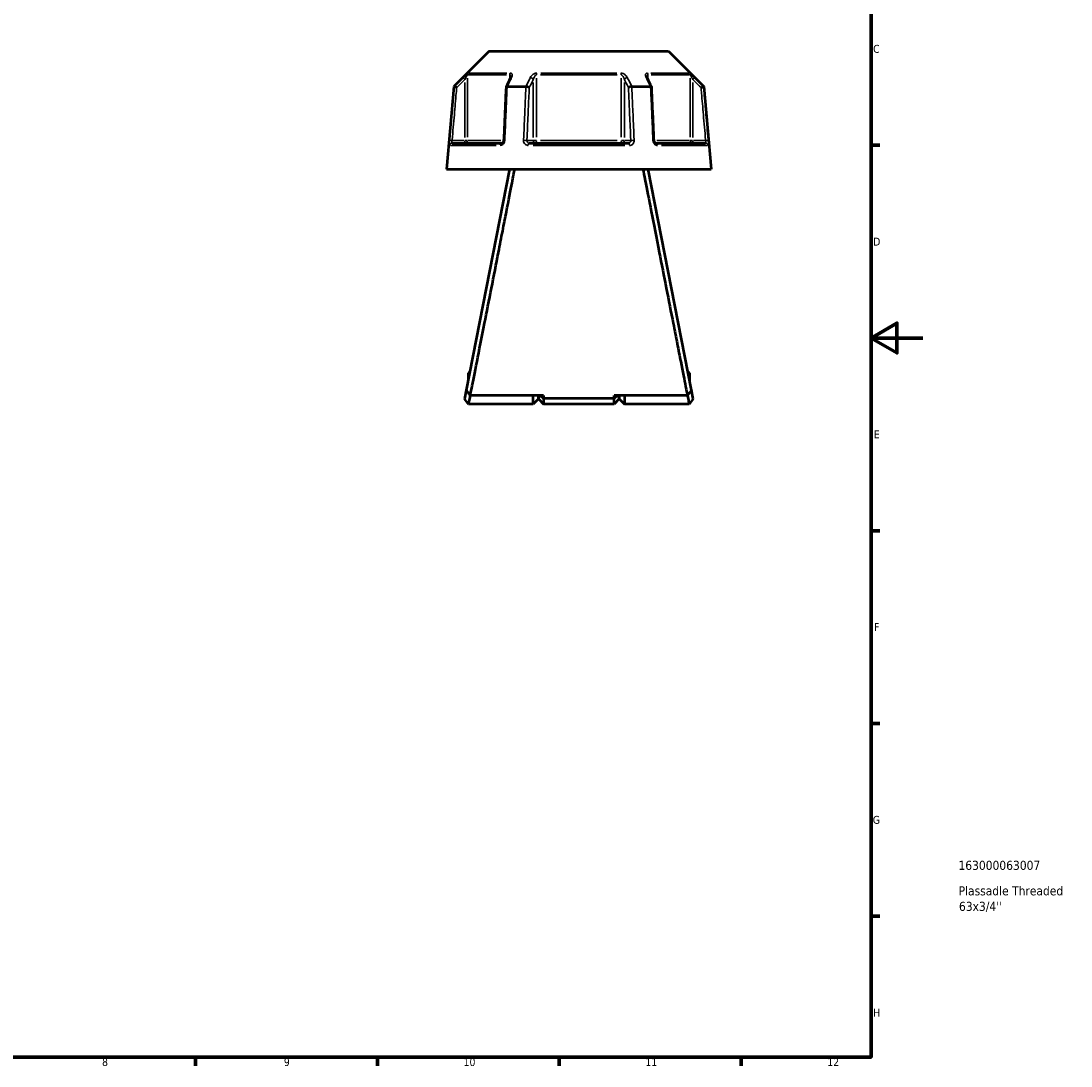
# Model space of a CAD drawing. Header units: millimetres. Extents: x 0 to 898, y 0 to 822.
# Tile 8 of 9: x 493 to 898, y 17 to 419. Entities that reach past the tile are written whole.
import ezdxf

# ---------------------------------------------------------------- set-up
doc = ezdxf.new("R2010")
doc.units = ezdxf.units.MM
for name, color, linetype, lineweight in [('Border (ANSI)', 7, 'Continuous', 70), ('Title (ISO)', 7, 'Continuous', 50), ('Visible (ANSI)', 7, 'Continuous', 50), ('Visible Narrow (ANSI)', 7, 'Continuous', 35)]:
    doc.layers.add(name, color=color, linetype=linetype, lineweight=lineweight)
doc.styles.add('Note Text (ANSI)', font='tahoma.ttf')
doc.styles.add('Note Text (ISO)', font='tahoma.ttf')

# ---------------------------------------------------------------- blocks, each defined once
blk = doc.blocks.new('Borders Default Border')
at = {"layer": 'Border (ANSI)'}
for p, q in [((821, 371.25), (824.45, 371.25)), ((821, 222.75), (824.45, 222.75)), ((821, 148.5), (824.45, 148.5)), ((821, 74.25), (824.45, 74.25)), ((560.67, 20), (560.67, 16.55)), ((630.75, 20), (630.75, 16.55)), ((700.83, 20), (700.83, 16.55)), ((770.92, 20), (770.92, 16.55))]:
    blk.add_line(p, q, dxfattribs=at)
at = {"layer": 'Border (ANSI)', "flags": 128}
for points in [[(20, 20), (20, 574), (821, 574), (821, 20), (20, 20)], [(841, 297), (821, 297), (831, 302.77), (831, 291.23), (821, 297)]]:
    blk.add_lwpolyline(points, dxfattribs=at)
at = {"layer": 'Border (ANSI)', "attachment_point": 7, "style": 'Note Text (ANSI)'}
for s, insert, char_height in [('C', (821.8, 406.8), 3.05), ('D', (821.81, 332.6), 3.05), ('E', (822.05, 258.35), 3.05), ('F', (822.14, 184.1), 3.05), ('G', (821.66, 109.79), 3.05), ('H', (821.81, 35.6), 3.05), ('8', (524.63, 16.48), 3.05), ('9', (594.7, 16.49), 3.05), ('10', (663.96, 16.49), 3.048), ('11', (734.04, 16.55), 3.048), ('12', (804.13, 16.55), 3.048)]:
    blk.add_mtext(s, dxfattribs=dict(at, insert=insert, char_height=char_height))
blk = doc.blocks.new('Title Blocks ISO')
at = {"layer": 'Title (ISO)', "style": 'Note Text (ISO)'}
for tag, p in [('PART_NUMBER_001', (33.69, 72.11)), ('DESCRIPTION_001', (33.74, 62.29)), ('DESCRIPTION_002', (33.89, 56.3))]:
    blk.add_attdef(tag, p, '', height=3.5, dxfattribs=at)

msp = doc.modelspace()

# ---------------------------------------------------------------- linework, layer by layer
at = {"layer": 'Visible (ANSI)'}
for p, q in [((673.813, 407.544), (660.176, 393.908)), ((673.813, 407.544), (742.972, 407.544)), ((742.972, 407.544), (756.609, 393.908)), ((660.176, 393.908), (657.393, 362.089)), ((660.176, 393.908), (660.356, 393.908)), ((680.771, 393.908), (687.978, 393.908)), ((728.807, 393.908), (736.014, 393.908)), ((756.429, 393.908), (756.609, 393.908)), ((756.609, 393.908), (759.393, 362.089)), ((659.563, 372.089), (678.695, 372.089)), ((689.261, 372.089), (727.525, 372.089)), ((738.09, 372.089), (757.222, 372.089)), ((657.393, 362.089), (759.393, 362.089)), ((681.693, 362.089), (664.957, 276.959)), ((751.828, 276.959), (735.093, 362.089)), ((665.673, 283.564), (665.673, 280.599)), ((666.256, 283.564), (665.673, 283.564)), ((751.113, 283.564), (750.53, 283.564)), ((751.113, 280.599), (751.113, 283.564)), ((664.957, 276.959), (664.279, 273.507)), ((752.507, 273.507), (751.828, 276.959)), ((665.893, 271.544), (664.278, 273.507)), ((690.818, 271.544), (665.893, 271.544)), ((694.818, 274.906), (666.556, 274.906)), ((690.818, 271.544), (690.818, 274.906)), ((692.818, 273.544), (690.818, 271.544)), ((692.818, 274.906), (692.818, 273.544)), ((692.818, 273.544), (692.818, 274.906)), ((692.818, 273.544), (694.818, 271.544)), ((693.54, 274.906), (694.818, 273.688)), ((694.818, 274.906), (694.818, 273.688)), ((694.818, 273.688), (694.818, 271.544)), ((721.968, 273.688), (694.818, 273.688)), ((721.968, 271.544), (694.818, 271.544)), ((750.229, 274.906), (721.968, 274.906)), ((723.245, 274.906), (721.968, 273.688)), ((721.968, 273.688), (721.968, 274.906)), ((721.968, 271.544), (721.968, 273.688)), ((723.968, 273.544), (721.968, 271.544)), ((723.968, 273.544), (723.968, 274.906)), ((723.968, 274.906), (723.968, 273.544)), ((723.968, 273.544), (725.968, 271.544)), ((725.968, 274.906), (725.968, 271.544)), ((750.893, 271.544), (725.968, 271.544)), ((752.507, 273.507), (750.893, 271.544))]:
    msp.add_line(p, q, dxfattribs=at)
for centre, major_axis, ratio, start_param, end_param in [((6683.222, -11235.254), (199.22, -16416.105), 0.5089793, 3.918733, 3.9190174), ((-5181.824, -11069.286), (197.367, 16181.855), 0.5090239, 5.5057896, 5.5060782)]:
    msp.add_ellipse(centre, major_axis=major_axis, ratio=ratio, start_param=start_param, end_param=end_param, dxfattribs=at)
for points, knots in [([(682.146, 397.56), (682.146, 397.545), (682.145, 397.525), (682.138, 397.475), (682.133, 397.445), (682.118, 397.379), (682.107, 397.342), (682.081, 397.263), (682.066, 397.221), (682.029, 397.133), (682.008, 397.087), (681.984, 397.039)], [0.20265986, 0.20265986, 0.20265986, 0.20265986, 0.23121109, 0.23121109, 0.25976233, 0.25976233, 0.28831356, 0.28831356, 0.3168648, 0.3168648, 0.34541603, 0.34541603, 0.34541603, 0.34541603]), ([(734.801, 397.039), (734.777, 397.087), (734.756, 397.133), (734.72, 397.221), (734.704, 397.263), (734.678, 397.342), (734.668, 397.379), (734.652, 397.445), (734.647, 397.475), (734.641, 397.525), (734.64, 397.545), (734.64, 397.56)], [0, 0, 0, 0, 0.02855139, 0.02855139, 0.05710278, 0.05710278, 0.08565416, 0.08565416, 0.11420555, 0.11420555, 0.14275694, 0.14275694, 0.14275694, 0.14275694]), ([(661.319, 393.458), (661.318, 393.459), (661.316, 393.46), (661.196, 393.516), (661.078, 393.571), (660.857, 393.674), (660.755, 393.722), (660.579, 393.804), (660.506, 393.839), (660.401, 393.888), (660.369, 393.903), (660.358, 393.907)], [-0.15375275, -0.15375275, -0.15375275, -0.15375275, -0.15327749, -0.15327749, -0.11410981, -0.11410981, -0.07545281, -0.07545281, -0.03695717, -0.03695717, 0, 0, 0, 0]), ([(680.314, 393.684), (680.254, 392.314), (680.194, 390.944), (680.074, 388.204), (680.013, 386.834), (679.893, 384.094), (679.833, 382.724), (679.713, 379.984), (679.652, 378.614), (679.532, 375.873), (679.472, 374.503), (679.412, 373.133)], [0.6069851, 0.6069851, 0.6069851, 0.6069851, 1.0195868, 1.0195868, 1.4321885, 1.4321885, 1.8447901, 1.8447901, 2.2573918, 2.2573918, 2.6699934, 2.6699934, 2.6699934, 2.6699934]), ([(680.75, 393.907), (680.649, 393.903), (680.562, 393.888), (680.421, 393.839), (680.37, 393.804), (680.324, 393.739), (680.315, 393.712), (680.314, 393.684)], [-0.153635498, -0.153635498, -0.153635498, -0.153635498, -0.116591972, -0.116591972, -0.078006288, -0.078006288, -0.055255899, -0.055255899, -0.055255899, -0.055255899]), ([(689.273, 393.458), (689.272, 393.459), (689.271, 393.46), (689.211, 393.516), (689.132, 393.571), (688.943, 393.674), (688.836, 393.722), (688.602, 393.804), (688.477, 393.839), (688.231, 393.888), (688.113, 393.903), (688.001, 393.907)], [-0.15375275, -0.15375275, -0.15375275, -0.15375275, -0.15327762, -0.15327762, -0.11410986, -0.11410986, -0.07545306, -0.07545306, -0.03695724, -0.03695724, 0, 0, 0, 0]), ([(728.784, 393.907), (728.673, 393.903), (728.554, 393.888), (728.308, 393.839), (728.184, 393.804), (727.95, 393.722), (727.842, 393.674), (727.654, 393.571), (727.575, 393.516), (727.514, 393.46), (727.513, 393.459), (727.513, 393.458)], [-0.15363551, -0.15363551, -0.15363551, -0.15363551, -0.11659198, -0.11659198, -0.07800627, -0.07800627, -0.03925921, -0.03925921, 0, 0, 0.00047624, 0.00047624, 0.00047624, 0.00047624]), ([(736.471, 393.684), (736.47, 393.712), (736.461, 393.739), (736.415, 393.804), (736.365, 393.839), (736.223, 393.888), (736.136, 393.903), (736.035, 393.907)], [-0.098150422, -0.098150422, -0.098150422, -0.098150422, -0.075453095, -0.075453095, -0.03695725, -0.03695725, 0, 0, 0, 0]), ([(737.373, 373.133), (737.313, 374.503), (737.253, 375.873), (737.133, 378.614), (737.073, 379.984), (736.952, 382.724), (736.892, 384.094), (736.772, 386.834), (736.712, 388.204), (736.592, 390.944), (736.531, 392.314), (736.471, 393.684)], [1.2046153, 1.2046153, 1.2046153, 1.2046153, 1.617217, 1.617217, 2.0298187, 2.0298187, 2.4424203, 2.4424203, 2.855022, 2.855022, 3.2676237, 3.2676237, 3.2676237, 3.2676237]), ([(755.466, 393.458), (755.468, 393.459), (755.469, 393.46), (755.589, 393.516), (755.707, 393.571), (755.928, 393.674), (756.03, 393.722), (756.207, 393.804), (756.28, 393.839), (756.385, 393.888), (756.417, 393.903), (756.427, 393.907)], [-0.00047637, -0.00047637, -0.00047637, -0.00047637, 0, 0, 0.03925913, 0.03925913, 0.07800639, 0.07800639, 0.11659191, 0.11659191, 0.15363538, 0.15363538, 0.15363538, 0.15363538]), ([(679.412, 373.133), (679.408, 373.034), (679.393, 372.934), (679.344, 372.743), (679.31, 372.652), (679.228, 372.487), (679.181, 372.414), (679.079, 372.289), (679.026, 372.238), (678.919, 372.158), (678.866, 372.13), (678.772, 372.095), (678.731, 372.089), (678.695, 372.089)], [0, 0, 0, 0, 0.05067005, 0.05067005, 0.10084685, 0.10084685, 0.1507669, 0.1507669, 0.20138762, 0.20138762, 0.25586434, 0.25586434, 0.31481094, 0.31481094, 0.31481094, 0.31481094]), ([(738.09, 372.089), (738.052, 372.089), (738.008, 372.096), (737.901, 372.139), (737.838, 372.175), (737.718, 372.277), (737.662, 372.338), (737.562, 372.479), (737.518, 372.559), (737.445, 372.733), (737.417, 372.827), (737.385, 372.993), (737.377, 373.063), (737.373, 373.133)], [0, 0, 0, 0, 0.06296271, 0.06296271, 0.12592542, 0.12592542, 0.17893056, 0.17893056, 0.22915943, 0.22915943, 0.27910739, 0.27910739, 0.31481354, 0.31481354, 0.31481354, 0.31481354]), ([(666.556, 274.906), (666.693, 275.595), (666.875, 276.513), (667.591, 280.128), (668.289, 283.652), (669.983, 292.219), (670.974, 297.238), (672.897, 306.99), (673.799, 311.568), (674.709, 316.195), (675.619, 320.822), (676.537, 325.496), (677.974, 332.821), (678.513, 335.574), (679.546, 340.847), (680.039, 343.366), (681.347, 350.05), (682.083, 353.819), (683.1, 359.032), (683.449, 360.821), (683.696, 362.089)], [0.2632913, 0.2632913, 0.2632913, 0.2632913, 0.4409316, 0.4409316, 0.8305694, 0.8305694, 1.2148456, 1.2148456, 1.5205589, 1.5205589, 1.5205589, 1.8262723, 1.8262723, 2.0176398, 2.0176398, 2.2090074, 2.2090074, 2.5609338, 2.5609338, 2.8267036, 2.8267036, 2.8267036, 2.8267036]), ([(733.089, 362.089), (733.305, 360.979), (733.599, 359.472), (734.565, 354.525), (735.359, 350.46), (737.207, 341.011), (738.259, 335.64), (740.249, 325.496), (741.167, 320.822), (742.077, 316.195), (742.987, 311.568), (743.888, 306.99), (745.276, 299.954), (745.792, 297.34), (746.765, 292.409), (747.223, 290.092), (748.416, 284.059), (749.062, 280.799), (749.833, 276.903), (750.064, 275.738), (750.229, 274.906)], [-2.8267036, -2.8267036, -2.8267036, -2.8267036, -2.5942059, -2.5942059, -2.2090074, -2.2090074, -1.8262723, -1.8262723, -1.5205589, -1.5205589, -1.5205589, -1.2148456, -1.2148456, -1.0227075, -1.0227075, -0.8305694, -0.8305694, -0.4777184, -0.4777184, -0.2632913, -0.2632913, -0.2632913, -0.2632913]), ([(666.556, 274.906), (666.289, 275.248), (666.023, 275.59), (665.49, 276.274), (665.223, 276.617), (664.957, 276.959)], [-0.26029679, -0.26029679, -0.26029679, -0.26029679, -0.13020283, -0.13020283, 0, 0, 0, 0]), ([(751.828, 276.959), (751.562, 276.617), (751.295, 276.274), (750.762, 275.59), (750.496, 275.248), (750.229, 274.906)], [-0.26029608, -0.26029608, -0.26029608, -0.26029608, -0.13009062, -0.13009062, 0, 0, 0, 0]), ([(665.893, 271.545), (665.893, 271.546), (665.933, 271.74), (666.106, 272.577), (666.256, 273.307), (666.488, 274.454), (666.533, 274.675), (666.58, 274.906)], [-3.14159265, -3.14159265, -3.14159265, -3.14159265, -2.73865505, -2.73865505, -2.25193376, -2.25193376, -2.1421763, -2.1421763, -2.1421763, -2.1421763]), ([(750.205, 274.906), (750.252, 274.675), (750.297, 274.454), (750.53, 273.307), (750.68, 272.577), (750.852, 271.74), (750.892, 271.546), (750.893, 271.545)], [2.1421763, 2.1421763, 2.1421763, 2.1421763, 2.25193376, 2.25193376, 2.73865505, 2.73865505, 3.14159265, 3.14159265, 3.14159265, 3.14159265])]:
    msp.add_open_spline(points, degree=3, knots=knots, dxfattribs=at)
for points in [[(660.356, 393.908), (660.357, 393.908), (660.358, 393.908), (660.358, 393.907)], [(680.75, 393.907), (680.757, 393.908), (680.764, 393.908), (680.771, 393.908)], [(687.978, 393.908), (687.986, 393.908), (687.993, 393.908), (688.001, 393.907)], [(728.784, 393.907), (728.792, 393.908), (728.8, 393.908), (728.807, 393.908)], [(736.014, 393.908), (736.021, 393.908), (736.028, 393.908), (736.035, 393.907)], [(756.427, 393.907), (756.428, 393.908), (756.428, 393.908), (756.429, 393.908)]]:
    msp.add_open_spline(points, degree=3, dxfattribs=at)
at = {"layer": 'Visible Narrow (ANSI)'}
for p, q in [((663.766, 397.292), (664.411, 396.644)), ((665.455, 374.353), (665.455, 397.096)), ((680.461, 398.36), (665.716, 398.36)), ((666.005, 399.067), (680.65, 399.067)), ((681.76, 398.272), (681.76, 396.681)), ((692.087, 374.353), (692.087, 397.096)), ((723.137, 398.36), (693.648, 398.36)), ((693.748, 399.067), (723.038, 399.067)), ((724.698, 397.096), (724.698, 374.353)), ((735.025, 396.681), (735.025, 398.272)), ((736.135, 399.067), (750.781, 399.067)), ((751.069, 398.36), (736.324, 398.36)), ((751.331, 397.096), (751.331, 374.353)), ((752.374, 396.644), (753.02, 397.292)), ((664.464, 395.415), (664.464, 374.264)), ((690.845, 395.415), (690.845, 374.264)), ((725.94, 374.264), (725.94, 395.415)), ((752.321, 374.264), (752.321, 395.415)), ((659.457, 373.096), (658.547, 373.176)), ((664.217, 373.089), (659.777, 373.089)), ((664.464, 373.011), (664.464, 372.093)), ((665.442, 373.089), (664.536, 373.089)), ((665.69, 373.089), (678.298, 373.089)), ((690.722, 373.089), (688.502, 373.089)), ((692.02, 373.089), (690.883, 373.089)), ((693.648, 373.089), (723.137, 373.089)), ((725.902, 373.089), (724.765, 373.089)), ((728.284, 373.089), (726.064, 373.089)), ((738.487, 373.089), (751.096, 373.089)), ((752.25, 373.089), (751.343, 373.089)), ((752.321, 372.093), (752.321, 373.011)), ((757.008, 373.089), (752.568, 373.089)), ((758.239, 373.176), (757.329, 373.096)), ((676.52, 371.177), (658.863, 371.177)), ((726.05, 371.177), (690.736, 371.177)), ((757.922, 371.177), (740.265, 371.177))]:
    msp.add_line(p, q, dxfattribs=at)
for centre, major_axis, ratio, start_param, end_param in [((666.445, 398.36), (0, -1), 0.9904959, 3.9662607, 4.6731191), ((682.374, 398.36), (0, 1), 0.6143631, 0.8246681, 1.5315264), ((682.878, 396.591), (-0.894, 0.449), 0.6136988, 5.5048942, 6.2422226), ((689.979, 396.591), (-0.894, 0.449), 0.6136988, 3.9026286, 5.2571626), ((692.463, 398.36), (0, -1), 0.3761328, 3.9662607, 4.6731191), ((724.322, 398.36), (0, 1), 0.3761328, 4.7516589, 5.4585172), ((726.806, 396.591), (-0.894, -0.449), 0.6136988, 4.1676154, 5.5221494), ((733.908, 396.591), (0.894, 0.449), 0.6136988, 0.0409627, 0.7782911), ((734.411, 398.36), (0, -1), 0.6143631, 1.6100662, 2.3169246), ((750.34, 398.36), (0, 1), 0.9904959, 4.7516589, 5.4585172), ((664.464, 373.089), (0, -1), 0.9904959, 0.0785398, 1.4922565), ((680.411, 373.089), (-0.999, 0.044), 0.0757423, 5.369153, 6.2350783), ((687.512, 373.089), (0.999, -0.044), 0.0757423, 0.5996329, 1.9382948), ((691.711, 373.089), (0, -1), 0.8660254, 4.7909288, 6.2046455), ((691.711, 373.089), (0, -1), 0.3761328, 0.0785398, 1.4922565), ((725.074, 373.089), (0, -1), 0.3761328, 4.7909288, 6.2046455), ((725.074, 373.089), (0, -1), 0.8660254, 0.0785398, 1.4922565), ((729.273, 373.089), (0.999, 0.044), 0.0757423, 1.2032978, 2.5419597), ((736.374, 373.089), (0.999, 0.044), 0.0757423, 0.048107, 0.9140323), ((752.321, 373.089), (0, -1), 0.9904959, 4.7909288, 6.2046455), ((659.563, 371.089), (0, 1), 0.992287, 0.0741765, 1.4093534), ((678.695, 371.089), (0, 1), 0.6034974, 0.0741765, 1.4093534), ((689.261, 371.089), (0, 1), 0.3887896, 0.0741765, 1.4093534), ((727.525, 371.089), (0, 1), 0.3887896, 4.8738319, 6.2090088), ((738.09, 371.089), (0, 1), 0.6034974, 4.8738319, 6.2090088), ((757.222, 371.089), (0, 1), 0.992287, 4.8738319, 6.2090088)]:
    msp.add_ellipse(centre, major_axis=major_axis, ratio=ratio, start_param=start_param, end_param=end_param, dxfattribs=at)
for points, knots in [([(663.76, 397.298), (663.465, 397.004), (663.169, 396.709), (662.874, 396.415), (662.035, 395.58), (661.195, 394.744), (660.356, 393.908)], [-0.97913562, -0.97913562, -0.97913562, -0.97913562, -0.85407554, -0.85407554, -0.85407554, -0.49878842, -0.49878842, -0.49878842, -0.49878842]), ([(661.319, 393.458), (662.072, 394.208), (662.825, 394.958), (663.578, 395.708), (663.873, 396.002), (664.169, 396.296), (664.464, 396.591)], [0.53525402, 0.53525402, 0.53525402, 0.53525402, 0.85407554, 0.85407554, 0.85407554, 0.97913562, 0.97913562, 0.97913562, 0.97913562]), ([(665.745, 399.067), (665.713, 399.067), (665.639, 399.024), (665.308, 398.774), (664.952, 398.45), (664.318, 397.848), (664.037, 397.574), (663.76, 397.298)], [-0.34541645, -0.34541645, -0.34541645, -0.34541645, -0.27620858, -0.27620858, -0.11734182, -0.11734182, 0, 0, 0, 0]), ([(664.464, 396.591), (664.603, 396.867), (664.743, 397.141), (665.06, 397.743), (665.238, 398.067), (665.402, 398.316), (665.439, 398.36), (665.455, 398.36)], [0, 0, 0, 0, 0.11734182, 0.11734182, 0.27620858, 0.27620858, 0.34541645, 0.34541645, 0.34541645, 0.34541645]), ([(680.771, 393.908), (681.19, 394.744), (681.608, 395.579), (682.027, 396.415), (682.174, 396.709), (682.321, 397.003), (682.469, 397.298)], [-2.17594211, -2.17594211, -2.17594211, -2.17594211, -1.82068535, -1.82068535, -1.82068535, -1.69559491, -1.69559491, -1.69559491, -1.69559491]), ([(681.76, 398.36), (681.794, 398.36), (681.826, 398.354), (681.904, 398.324), (681.947, 398.291), (682.031, 398.188), (682.067, 398.108), (682.117, 397.931), (682.132, 397.835), (682.144, 397.677), (682.146, 397.619), (682.146, 397.56)], [0, 0, 0, 0, 0.02585168, 0.02585168, 0.06721438, 0.06721438, 0.12288915, 0.12288915, 0.17445287, 0.17445287, 0.20265986, 0.20265986, 0.20265986, 0.20265986]), ([(682.469, 397.298), (682.58, 397.519), (682.659, 397.738), (682.734, 398.121), (682.742, 398.287), (682.701, 398.542), (682.67, 398.638), (682.567, 398.815), (682.492, 398.895), (682.32, 398.999), (682.234, 399.031), (682.075, 399.061), (682.009, 399.067), (681.94, 399.067)], [-0.34541603, -0.34541603, -0.34541603, -0.34541603, -0.25141662, -0.25141662, -0.17445287, -0.17445287, -0.12288915, -0.12288915, -0.06721438, -0.06721438, -0.02585168, -0.02585168, 0, 0, 0, 0]), ([(689.684, 397.298), (689.536, 397.004), (689.388, 396.709), (689.24, 396.415), (688.819, 395.58), (688.399, 394.744), (687.978, 393.908)], [-2.98707821, -2.98707821, -2.98707821, -2.98707821, -2.86201584, -2.86201584, -2.86201584, -2.506731, -2.506731, -2.506731, -2.506731]), ([(689.273, 393.458), (689.649, 394.208), (690.026, 394.958), (690.402, 395.708), (690.55, 396.002), (690.697, 396.296), (690.845, 396.591)], [2.54319661, 2.54319661, 2.54319661, 2.54319661, 2.86201584, 2.86201584, 2.86201584, 2.98707821, 2.98707821, 2.98707821, 2.98707821]), ([(692.197, 399.067), (691.995, 399.067), (691.781, 399.03), (691.049, 398.795), (690.595, 398.461), (690.013, 397.848), (689.823, 397.574), (689.684, 397.298)], [-0.34541684, -0.34541684, -0.34541684, -0.34541684, -0.28109054, -0.28109054, -0.11734182, -0.11734182, 0, 0, 0, 0]), ([(690.845, 396.591), (690.914, 396.867), (691.009, 397.141), (691.297, 397.754), (691.522, 398.088), (691.882, 398.323), (691.988, 398.36), (692.087, 398.36)], [0, 0, 0, 0, 0.11734182, 0.11734182, 0.28109054, 0.28109054, 0.34541684, 0.34541684, 0.34541684, 0.34541684]), ([(727.101, 397.298), (726.99, 397.519), (726.845, 397.739), (726.522, 398.122), (726.354, 398.288), (726.035, 398.542), (725.896, 398.638), (725.588, 398.815), (725.417, 398.895), (725.106, 398.999), (724.971, 399.031), (724.752, 399.061), (724.669, 399.067), (724.588, 399.067)], [-0.345416, -0.345416, -0.345416, -0.345416, -0.25131567, -0.25131567, -0.17440412, -0.17440412, -0.12292214, -0.12292214, -0.06721438, -0.06721438, -0.02585168, -0.02585168, 0, 0, 0, 0]), ([(724.698, 398.36), (724.738, 398.36), (724.779, 398.354), (724.886, 398.324), (724.953, 398.291), (725.106, 398.188), (725.191, 398.108), (725.343, 397.931), (725.411, 397.835), (725.569, 397.581), (725.652, 397.415), (725.813, 397.032), (725.885, 396.812), (725.94, 396.591)], [0, 0, 0, 0, 0.02585168, 0.02585168, 0.06721438, 0.06721438, 0.12292214, 0.12292214, 0.17440412, 0.17440412, 0.25131567, 0.25131567, 0.345416, 0.345416, 0.345416, 0.345416]), ([(725.94, 396.591), (726.088, 396.296), (726.236, 396.002), (726.383, 395.708), (726.76, 394.958), (727.136, 394.208), (727.513, 393.458)], [1.69559491, 1.69559491, 1.69559491, 1.69559491, 1.82065727, 1.82065727, 1.82065727, 2.1394765, 2.1394765, 2.1394765, 2.1394765]), ([(728.807, 393.908), (728.387, 394.744), (727.966, 395.58), (727.546, 396.415), (727.398, 396.709), (727.249, 397.004), (727.101, 397.298)], [-2.17594211, -2.17594211, -2.17594211, -2.17594211, -1.82065727, -1.82065727, -1.82065727, -1.69559491, -1.69559491, -1.69559491, -1.69559491]), ([(734.845, 399.067), (734.678, 399.067), (734.532, 399.032), (734.113, 398.802), (734.024, 398.464), (734.088, 397.848), (734.178, 397.574), (734.317, 397.298)], [-0.34541683, -0.34541683, -0.34541683, -0.34541683, -0.28278882, -0.28278882, -0.11734182, -0.11734182, 0, 0, 0, 0]), ([(734.317, 397.298), (734.464, 397.004), (734.611, 396.71), (734.758, 396.416), (735.177, 395.58), (735.596, 394.744), (736.014, 393.908)], [-3.29075617, -3.29075617, -3.29075617, -3.29075617, -3.16573766, -3.16573766, -3.16573766, -2.81040897, -2.81040897, -2.81040897, -2.81040897]), ([(734.64, 397.561), (734.64, 397.857), (734.689, 398.121), (734.871, 398.325), (734.943, 398.36), (735.025, 398.36)], [0.14275694, 0.14275694, 0.14275694, 0.14275694, 0.28278882, 0.28278882, 0.34541683, 0.34541683, 0.34541683, 0.34541683]), ([(753.025, 397.298), (752.802, 397.52), (752.576, 397.741), (752.177, 398.124), (752.002, 398.29), (751.726, 398.543), (751.62, 398.638), (751.415, 398.815), (751.318, 398.895), (751.179, 398.999), (751.129, 399.031), (751.07, 399.061), (751.053, 399.067), (751.041, 399.067)], [-0.34541583, -0.34541583, -0.34541583, -0.34541583, -0.25081718, -0.25081718, -0.17415567, -0.17415567, -0.12305037, -0.12305037, -0.06721438, -0.06721438, -0.02585168, -0.02585168, 0, 0, 0, 0]), ([(751.331, 398.36), (751.337, 398.36), (751.345, 398.354), (751.375, 398.324), (751.399, 398.291), (751.468, 398.188), (751.517, 398.108), (751.619, 397.931), (751.672, 397.836), (751.81, 397.583), (751.897, 397.417), (752.097, 397.034), (752.209, 396.813), (752.321, 396.591)], [0, 0, 0, 0, 0.02585168, 0.02585168, 0.06721438, 0.06721438, 0.12305037, 0.12305037, 0.17415567, 0.17415567, 0.25081718, 0.25081718, 0.34541583, 0.34541583, 0.34541583, 0.34541583]), ([(752.321, 396.591), (752.616, 396.297), (752.912, 396.003), (753.207, 395.709), (753.96, 394.959), (754.713, 394.208), (755.466, 393.458)], [1.69559491, 1.69559491, 1.69559491, 1.69559491, 1.82058306, 1.82058306, 1.82058306, 2.1394765, 2.1394765, 2.1394765, 2.1394765]), ([(756.429, 393.908), (755.59, 394.744), (754.75, 395.58), (753.911, 396.416), (753.616, 396.71), (753.32, 397.004), (753.025, 397.298)], [-2.17594211, -2.17594211, -2.17594211, -2.17594211, -1.82058306, -1.82058306, -1.82058306, -1.69559491, -1.69559491, -1.69559491, -1.69559491]), ([(660.358, 393.907), (660.286, 393.085), (660.214, 392.262), (659.898, 388.662), (659.654, 385.884), (659.41, 383.106), (659.127, 379.882), (658.844, 376.658), (658.553, 373.349), (658.545, 373.263), (658.538, 373.177)], [-3.2856766, -3.2856766, -3.2856766, -3.2856766, -3.0379855, -3.0379855, -2.2013622, -2.2013622, -2.2013622, -1.2305217, -1.2305217, -1.2046153, -1.2046153, -1.2046153, -1.2046153]), ([(659.531, 373.089), (659.538, 373.175), (659.546, 373.261), (659.836, 376.571), (660.119, 379.795), (660.402, 383.019), (660.646, 385.797), (660.89, 388.575), (661.196, 392.055), (661.257, 392.756), (661.319, 393.458)], [1.2046153, 1.2046153, 1.2046153, 1.2046153, 1.2305217, 1.2305217, 2.2013622, 2.2013622, 2.2013622, 3.0379855, 3.0379855, 3.2493285, 3.2493285, 3.2493285, 3.2493285]), ([(679.842, 373.177), (679.846, 373.263), (679.85, 373.349), (679.995, 376.658), (680.136, 379.882), (680.277, 383.106), (680.399, 385.884), (680.52, 388.662), (680.678, 392.262), (680.714, 393.085), (680.75, 393.907)], [-2.6699934, -2.6699934, -2.6699934, -2.6699934, -2.644087, -2.644087, -1.6732466, -1.6732466, -1.6732466, -0.8366233, -0.8366233, -0.5889322, -0.5889322, -0.5889322, -0.5889322]), ([(688.001, 393.907), (687.965, 393.085), (687.929, 392.262), (687.77, 388.662), (687.648, 385.884), (687.525, 383.106), (687.383, 379.882), (687.241, 376.658), (687.096, 373.349), (687.092, 373.263), (687.088, 373.177)], [-3.2856766, -3.2856766, -3.2856766, -3.2856766, -3.0379855, -3.0379855, -2.2013622, -2.2013622, -2.2013622, -1.2305217, -1.2305217, -1.2046153, -1.2046153, -1.2046153, -1.2046153]), ([(688.378, 373.089), (688.382, 373.175), (688.386, 373.261), (688.531, 376.571), (688.673, 379.795), (688.814, 383.019), (688.936, 385.797), (689.058, 388.575), (689.211, 392.055), (689.242, 392.756), (689.273, 393.458)], [1.2046153, 1.2046153, 1.2046153, 1.2046153, 1.2305217, 1.2305217, 2.2013622, 2.2013622, 2.2013622, 3.0379855, 3.0379855, 3.2493285, 3.2493285, 3.2493285, 3.2493285]), ([(727.513, 393.458), (727.544, 392.756), (727.574, 392.055), (727.727, 388.575), (727.849, 385.797), (727.971, 383.019), (728.113, 379.795), (728.254, 376.571), (728.399, 373.261), (728.403, 373.175), (728.407, 373.089)], [0.6252803, 0.6252803, 0.6252803, 0.6252803, 0.8366233, 0.8366233, 1.6732466, 1.6732466, 1.6732466, 2.644087, 2.644087, 2.6699934, 2.6699934, 2.6699934, 2.6699934]), ([(729.697, 373.177), (729.693, 373.263), (729.69, 373.349), (729.544, 376.658), (729.402, 379.882), (729.26, 383.106), (729.138, 385.884), (729.015, 388.662), (728.857, 392.262), (728.82, 393.085), (728.784, 393.907)], [-2.6699934, -2.6699934, -2.6699934, -2.6699934, -2.644087, -2.644087, -1.6732466, -1.6732466, -1.6732466, -0.8366233, -0.8366233, -0.5889322, -0.5889322, -0.5889322, -0.5889322]), ([(736.035, 393.907), (736.071, 393.085), (736.107, 392.262), (736.265, 388.662), (736.387, 385.884), (736.508, 383.106), (736.649, 379.882), (736.79, 376.658), (736.935, 373.349), (736.939, 373.263), (736.943, 373.177)], [-3.2856766, -3.2856766, -3.2856766, -3.2856766, -3.0379854, -3.0379854, -2.2013621, -2.2013621, -2.2013621, -1.2305217, -1.2305217, -1.2046153, -1.2046153, -1.2046153, -1.2046153]), ([(755.466, 393.458), (755.528, 392.756), (755.589, 392.055), (755.895, 388.575), (756.139, 385.797), (756.383, 383.019), (756.666, 379.795), (756.949, 376.571), (757.24, 373.261), (757.247, 373.175), (757.255, 373.089)], [0.6252803, 0.6252803, 0.6252803, 0.6252803, 0.8366233, 0.8366233, 1.6732467, 1.6732467, 1.6732467, 2.6440871, 2.6440871, 2.6699934, 2.6699934, 2.6699934, 2.6699934]), ([(758.247, 373.177), (758.24, 373.263), (758.232, 373.349), (757.942, 376.658), (757.659, 379.882), (757.376, 383.106), (757.132, 385.884), (756.888, 388.662), (756.571, 392.262), (756.499, 393.085), (756.427, 393.907)], [-2.6699934, -2.6699934, -2.6699934, -2.6699934, -2.6440871, -2.6440871, -1.6732467, -1.6732467, -1.6732467, -0.8366233, -0.8366233, -0.5889322, -0.5889322, -0.5889322, -0.5889322]), ([(658.538, 373.177), (658.497, 372.706), (658.469, 372.235), (658.465, 371.606), (658.478, 371.4), (658.524, 371.213), (658.547, 371.177), (658.575, 371.177)], [-0.31481287, -0.31481287, -0.31481287, -0.31481287, -0.1729885, -0.1729885, -0.06653404, -0.06653404, 0, 0, 0, 0]), ([(659.563, 372.089), (659.536, 372.089), (659.513, 372.108), (659.469, 372.201), (659.457, 372.304), (659.462, 372.619), (659.489, 372.854), (659.531, 373.089)], [0, 0, 0, 0, 0.06653404, 0.06653404, 0.1729885, 0.1729885, 0.31481287, 0.31481287, 0.31481287, 0.31481287]), ([(678.094, 371.177), (678.442, 371.177), (678.8, 371.316), (679.289, 371.736), (679.455, 371.948), (679.676, 372.372), (679.748, 372.574), (679.82, 372.912), (679.837, 373.044), (679.842, 373.177)], [-0.31481094, -0.31481094, -0.31481094, -0.31481094, -0.18655676, -0.18655676, -0.10364264, -0.10364264, -0.03986256, -0.03986256, 0, 0, 0, 0]), ([(687.088, 373.177), (687.075, 372.888), (687.122, 372.598), (687.341, 372.03), (687.535, 371.76), (687.97, 371.408), (688.19, 371.297), (688.569, 371.196), (688.721, 371.177), (688.873, 371.177)], [-0.31481397, -0.31481397, -0.31481397, -0.31481397, -0.2278058, -0.2278058, -0.12655878, -0.12655878, -0.04867645, -0.04867645, 0, 0, 0, 0]), ([(689.261, 372.089), (689.181, 372.089), (689.102, 372.099), (688.907, 372.15), (688.795, 372.205), (688.578, 372.381), (688.484, 372.516), (688.383, 372.8), (688.366, 372.945), (688.378, 373.089)], [0, 0, 0, 0, 0.04867645, 0.04867645, 0.12655878, 0.12655878, 0.2278058, 0.2278058, 0.31481397, 0.31481397, 0.31481397, 0.31481397]), ([(728.407, 373.089), (728.413, 373.023), (728.412, 372.957), (728.395, 372.788), (728.368, 372.688), (728.271, 372.475), (728.191, 372.37), (727.937, 372.16), (727.735, 372.089), (727.525, 372.089)], [0, 0, 0, 0, 0.03982627, 0.03982627, 0.1035483, 0.1035483, 0.18638694, 0.18638694, 0.31481104, 0.31481104, 0.31481104, 0.31481104]), ([(727.912, 371.177), (728.314, 371.177), (728.709, 371.317), (729.218, 371.737), (729.382, 371.949), (729.588, 372.373), (729.649, 372.574), (729.697, 372.912), (729.703, 373.044), (729.697, 373.177)], [-0.31481104, -0.31481104, -0.31481104, -0.31481104, -0.18638694, -0.18638694, -0.1035483, -0.1035483, -0.03982627, -0.03982627, 0, 0, 0, 0]), ([(736.943, 373.177), (736.948, 373.07), (736.959, 372.964), (737.052, 372.447), (737.237, 372.055), (737.699, 371.532), (737.942, 371.361), (738.361, 371.207), (738.527, 371.177), (738.691, 371.177)], [-0.31481354, -0.31481354, -0.31481354, -0.31481354, -0.28284699, -0.28284699, -0.15713721, -0.15713721, -0.06043739, -0.06043739, 0, 0, 0, 0]), ([(757.255, 373.089), (757.266, 373.024), (757.277, 372.958), (757.301, 372.79), (757.312, 372.69), (757.328, 372.479), (757.329, 372.373), (757.312, 372.184), (757.287, 372.116), (757.24, 372.092), (757.231, 372.089), (757.222, 372.089)], [0, 0, 0, 0, 0.03957477, 0.03957477, 0.1028944, 0.1028944, 0.18520991, 0.18520991, 0.29222008, 0.29222008, 0.31481112, 0.31481112, 0.31481112, 0.31481112]), ([(758.21, 371.177), (758.22, 371.177), (758.229, 371.181), (758.277, 371.229), (758.303, 371.365), (758.321, 371.744), (758.32, 371.955), (758.304, 372.378), (758.293, 372.578), (758.269, 372.914), (758.259, 373.045), (758.247, 373.177)], [-0.31481112, -0.31481112, -0.31481112, -0.31481112, -0.29222008, -0.29222008, -0.18520991, -0.18520991, -0.1028944, -0.1028944, -0.03957477, -0.03957477, 0, 0, 0, 0])]:
    msp.add_open_spline(points, degree=3, knots=knots, dxfattribs=at)

# ---------------------------------------------------------------- block references
msp.add_blockref('Borders Default Border', (0, 0))
msp.add_blockref('Title Blocks ISO', (821, 20)).add_auto_attribs({'PART_NUMBER_001': '163000063007', 'DESCRIPTION_001': 'Plassadle Threaded', 'DESCRIPTION_002': "63x3/4''"})

doc.saveas('drawing.dxf')
